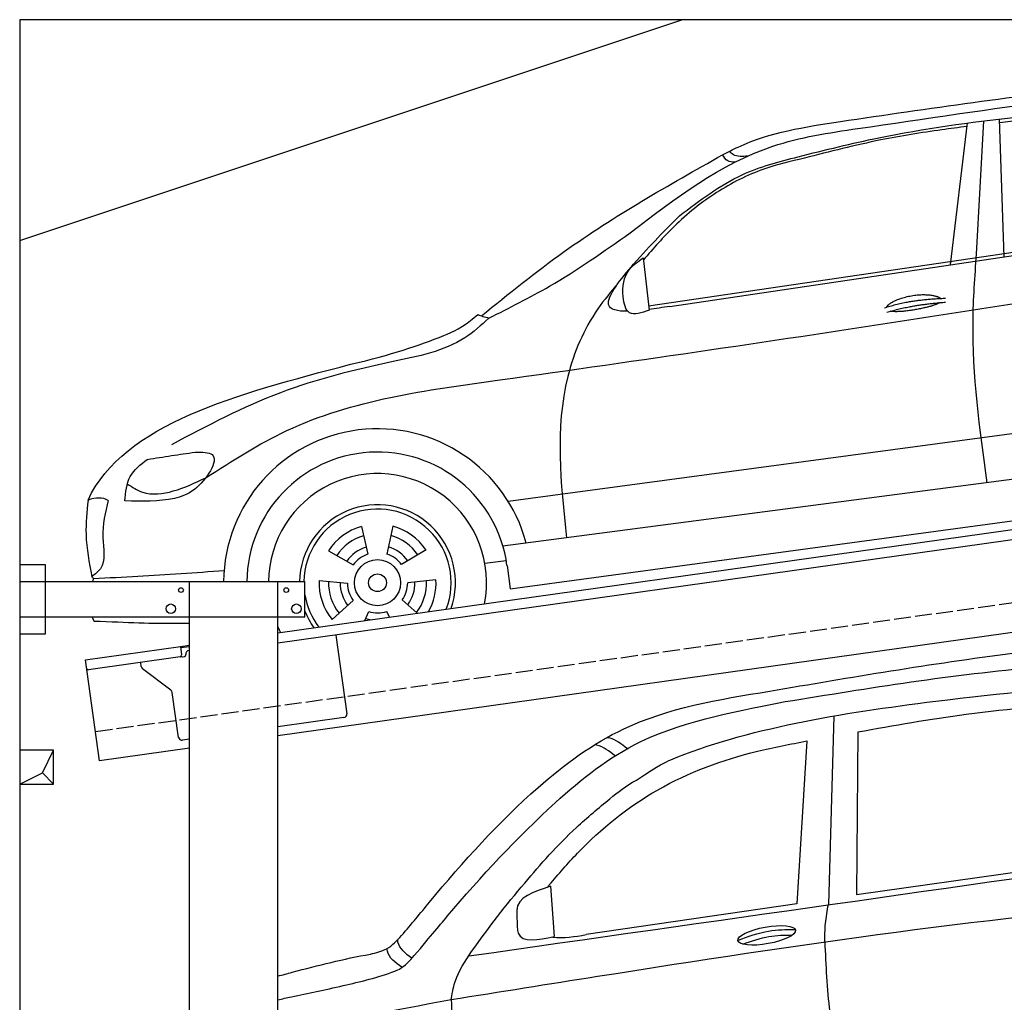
# Model space of a CAD drawing. Extents: x 524 to 6324, y 265 to 5440.
# Tile 2 of 3: x 524 to 3424, y 2548 to 5440. Entities that reach past the tile are written whole.
import ezdxf

# ---------------------------------------------------------------- set-up
doc = ezdxf.new("R2010")
doc.units = 0
doc.header["$LTSCALE"] = 10
doc.header["$MEASUREMENT"] = 0
doc.linetypes.add('GEN3', pattern=[6.25, 5, -1.25])
doc.layers.get('0').update_dxf_attribs({"linetype": 'CONTINUOUS'})
for name, color, linetype in [('3', 6, 'GEN3'), ('BREAKTHROUGH', 1, 'CONTINUOUS'), ('CAR', 1, 'CONTINUOUS')]:
    doc.layers.add(name, color=color, linetype=linetype)
doc.layers.add('AM_0', color=7, linetype='CONTINUOUS', lineweight=30)

# ---------------------------------------------------------------- blocks, each defined once
blk = doc.blocks.new('Car_K')
at = {"layer": 'CAR'}
for p, q in [((5285.1, 2846.6), (5334.8, 3263.8)), ((5361.4, 2878), (5383.3, 3270)), ((5442.5, 2870), (5429.2, 3275.3)), ((4395.3, 2725.6), (6371, 3016)), ((4457.7, 2723.8), (6379.4, 3009)), ((4379.1, 2866.5), (4396.7, 2713.3)), ((3981.4, 2150.9), (5902.5, 2408.8)), ((5954.6, 2278.4), (3966.6, 2017.9)), ((3987.9, 1892.3), (5969.5, 2160.9)), ((3549.7, 2076.4), (3568.1, 1994.6)), ((3641.8, 2077.1), (3624.8, 1995)), ((3452.6, 2004.6), (3525.4, 1963)), ((3740.1, 2007), (3667.9, 1964.2)), ((3913.1, 1968.5), (3976.3, 1975.6)), ((3978.5, 1961.3), (3987.9, 1892.3)), ((3424.8, 1916.8), (3508.3, 1908.9)), ((3769.3, 1919.6), (3685.9, 1910.4)), ((3463.1, 1802.2), (3525.1, 1858.6)), ((3714.2, 1820.9), (3669.9, 1859.8)), ((3559.9, 1799.2), (3571.3, 1825.7)), ((3631.9, 1809.3), (3624.3, 1826.1))]:
    blk.add_line(p, q, dxfattribs=at)
for radius in [67.9, 26.2]:
    blk.add_circle((3597.1, 1910.6), radius, dxfattribs=at)
for radius, start, end in [(453.2, 14.86, 179.5503), (384.7, 7.5734, 179.4702), (321.3, 348.8956, 179.3656), (229.5, 340.7371, 179.1121), (216.8, 338.9836, 179.0598), (172.4, 105.9643, 146.9655), (172.4, 33.9643, 74.9655), (144.5, 106.605, 146.3248), (144.5, 34.605, 74.3248), (110.3, 107.8341, 145.0957), (110.3, 35.8341, 73.0957), (88.8, 109.097, 143.8328), (88.8, 37.097, 71.8328), (172.4, 177.9643, 218.9655), (144.5, 178.605, 218.3248), (144.5, 322.605, 2.3248), (172.4, 330.4173, 2.9655), (110.3, 179.8341, 217.0957), (88.8, 181.097, 215.8328), (88.8, 325.097, 359.8328), (110.3, 323.8341, 1.0957), (216.8, 189.363, 217.0164), (229.5, 201.2851, 215.2629), (110.3, 251.8341, 260.346), (88.8, 253.097, 287.8328), (321.3, 203.8286, 207.1044)]:
    blk.add_arc((3597.1, 1910.6), radius, start, end, dxfattribs=at)
for points in [[(4960.4, 3268.4), (5748.6, 3373.1), (6565.3, 3342.1), (7001.7, 3128.2)], [(4341, 2940.3), (4761.1, 3195.4), (5012, 3247.5), (5597.3, 3332.3)], [(4486.6, 2990.7), (4671.5, 3111.4), (4835.8, 3164.4), (5073.4, 3220), (5478.3, 3280.6), (5845.3, 3309)], [(4613.5, 3170.2), (4659.2, 3193.1), (4960.4, 3268.4)], [(3903, 2696.1), (4146.8, 2885.1), (4613.5, 3170.2)], [(4649.4, 3148.3), (4628.6, 3152.5), (4613.5, 3170.2)], [(4687.2, 3166.4), (4645.3, 3170.5), (4633.1, 3180.6)], [(4854.3, 3160.3), (4734.7, 3127.8), (4595.7, 3058.9), (4471, 2959.6), (4379.8, 2860.3)], [(3925.1, 2689.5), (4103.6, 2783.3), (4341, 2940.3)], [(3091.3, 2219.7), (3330.1, 2358.5), (3957.2, 2507.7), (6400, 2878.8)], [(5392.7, 2204.8), (5351.1, 2680.1), (5361.4, 2878)], [(4396.7, 2713.3), (4339.5, 2705.2), (4320.6, 2752), (4338.5, 2831.7), (4379.1, 2866.5)], [(4306.1, 2792.5), (4245.7, 2716.3), (4157.7, 2518), (4154, 2042.4)], [(3893.1, 2699.9), (3907.7, 2694.5), (3925.3, 2689.7)], [(3925.1, 2689.5), (3854, 2631.3), (3642.8, 2561.4), (3311.2, 2469.9), (2990.2, 2316.7)], [(3059.7, 2295), (3110.1, 2287.6), (3057.8, 2185.2), (2999, 2159), (2853.2, 2151.3)], [(2919.1, 2273.7), (2990.6, 2284.7), (3059.7, 2295)], [(2853.2, 2151.3), (2868.7, 2223.2), (2919.1, 2273.7)], [(2860.2, 2201.5), (2904.9, 2177.1), (2995.7, 2180.6), (3091.3, 2219.7)], [(2744.5, 2154.1), (2738.6, 2052.2), (2755.6, 1929)], [(2803.8, 2152.6), (2788.3, 2043.9), (2781, 1951.5), (2755.6, 1929)], [(3145.3, 1945.7), (2891.3, 1928.7), (2761, 1922.3)]]:
    blk.add_spline(points, degree=3, dxfattribs=at)
for points, degree, knots in [([(6069.6, 3280.7), (6038.8, 3288), (5942.4, 3308.2), (5768.6, 3294.5), (5586.9, 3281.8), (5471.6, 3269.2), (5429.6, 3264.6)], 3, [41.799079, 41.799079, 41.799079, 41.799079, 136.523198, 337.310325, 558.263041, 685.022454, 685.022454, 685.022454, 685.022454]), ([(5333.6, 3253.4), (5308.7, 3250.3), (5223.6, 3239.4), (5062.6, 3213.6), (4929, 3179.4), (4854.3, 3160.3)], 3, [96.627312, 96.627312, 96.627312, 96.627312, 171.985535, 353.964722, 585.294651, 585.294651, 585.294651, 585.294651]), ([(4334.6, 2709.5), (4303.1, 2709), (4246, 2721.6), (4373.6, 2878.3), (4444.9, 2949.2), (4486.6, 2990.7)], 3, [93.12531, 93.12531, 93.12531, 93.12531, 180.032421, 319.648401, 516.477642, 516.477642, 516.477642, 516.477642]), ([(5096.6, 2721.7), (5100.1, 2730), (5124.3, 2747.3), (5178.1, 2764.2), (5225, 2761.1), (5250, 2752.2), (5255.3, 2747.7), (5255.6, 2747.5)], 5, [0.0314681, 0.0314681, 0.0314681, 0.0314681, 0.0314681, 0.0314681, 0.300106, 0.500106, 0.5095952, 0.5095952, 0.5095952, 0.5095952, 0.5095952, 0.5095952]), ([(5252.3, 2734.9), (5248.8, 2732.7), (5232.1, 2724.4), (5198.9, 2715.8), (5152.6, 2708), (5121.2, 2707.1), (5107.9, 2709.7)], 5, [0.6133618, 0.6133618, 0.6133618, 0.6133618, 0.6133618, 0.6133618, 0.700106, 0.9252293, 0.9252293, 0.9252293, 0.9252293, 0.9252293, 0.9252293]), ([(3518, 2553.7), (3639.3, 2581.7), (3745, 2618.4), (3845.3, 2659.5), (3893, 2699.8)], 3, [0, 0, 0, 0, 247.321337, 334.292188, 334.292188, 334.292188, 334.292188]), ([(3043.2, 1790.9), (3031.6, 1790.6), (2945.8, 1788.9), (2860.9, 1793.2), (2762.4, 1796.9)], 3, [250.354392, 250.354392, 250.354392, 250.354392, 285.458466, 509.835857, 509.835857, 509.835857, 509.835857])]:
    blk.add_open_spline(points, degree=degree, knots=knots, dxfattribs=at)
for points, degree in [([(5090.7, 2719.8), (5164, 2744.5), (5270.4, 2748.1)], 2), ([(5097.2, 2706.5), (5169.3, 2728.8), (5269.6, 2736.4)], 2), ([(4457.7, 2723.8), (4436.9, 2720.6), (4416.2, 2717.4), (4396.5, 2714.9)], 3), ([(2744.5, 2154.1), (2850, 2378.9), (3184, 2466.3), (3518, 2553.7)], 3), ([(2803.8, 2152.6), (2787.9, 2162.9), (2767.7, 2161.4), (2744.5, 2154.1)], 3), ([(2761, 1922.3), (2759.2, 1924.6), (2757.3, 1926.8), (2755.6, 1929)], 3), ([(2757.6, 1914.2), (2758.7, 1916.9), (2759.9, 1919.6), (2761, 1922.3)], 3), ([(2762.4, 1796.9), (2760.8, 1801), (2759.2, 1805.1), (2757.7, 1809.2)], 3)]:
    blk.add_open_spline(points, degree=degree, dxfattribs=at)
blk = doc.blocks.new('CAR_EG')
at = {"layer": 'CAR'}
for p, q in [((33784.9, 2644.9), (33768.8, 2090.9)), ((33855.2, 2598.7), (33852.2, 2120.1)), ((33705.9, 2571.9), (33676, 2092.9)), ((33852.2, 2120.1), (34567.6, 2220.6)), ((32950.4, 2144.1), (32961.3, 1996.3)), ((33676, 2092.9), (33055.3, 2001.9)), ((32851.3, 2067.7), (32852.3, 2023.4))]:
    blk.add_line(p, q, dxfattribs=at)
blk.add_ellipse((33587.4, 1999.8), major_axis=(-85, -15.3), ratio=0.28676, dxfattribs=at)
for points, knots in [([(33596.2, 2718.6), (33833.8, 2759.2), (34248.6, 2830.2), (34671.7, 2869.7), (34851.8, 2870.2)], [0, 0, 0, 0, 724.09838, 1264.268143, 1264.268143, 1264.268143, 1264.268143]), ([(33641.3, 2687.7), (33888.6, 2727.9), (34289.4, 2793.1), (34696.2, 2808.8), (34851.8, 2807)], [0, 0, 0, 0, 750.99467, 1217.35525, 1217.35525, 1217.35525, 1217.35525]), ([(33203.6, 2456.4), (33274.2, 2503.5), (33505.2, 2604.9), (34003.4, 2687.4), (34469.5, 2730.1), (34567.3, 2738.8)], [0, 0, 0, 0, 57.768711, 889.406275, 1467.79431, 1467.79431, 1467.79431, 1467.79431]), ([(32511.9, 1999.5), (32540.7, 2032.1), (32664.8, 2185.7), (32868.8, 2412.1), (33192.2, 2651), (33443.2, 2694.1), (33596.2, 2718.6)], [50.344413, 50.344413, 50.344413, 50.344413, 177.37825, 645.222843, 958.928175, 1403.607995, 1403.607995, 1403.607995, 1403.607995]), ([(32539, 1928.3), (32594.1, 1993.3), (32717.5, 2142.3), (32922, 2364), (33233.9, 2614.9), (33520.5, 2663.7), (33641.3, 2687.7)], [50.344413, 50.344413, 50.344413, 50.344413, 177.37825, 645.222843, 958.928175, 1403.607995, 1403.607995, 1403.607995, 1403.607995]), ([(32657.7, 1810.8), (32662.7, 1837.8), (32671, 1881.3), (32747.8, 1998.5), (32864.2, 2144.7), (32997.2, 2295.2), (33118.4, 2396.8), (33172.1, 2440.2), (33203.6, 2456.4)], [0, 0, 0, 0, 49.530978, 151.975748, 416.614123, 642.731173, 769.0417, 862.873828, 862.873828, 862.873828, 862.873828]), ([(32657.7, 1810.8), (32801.3, 1833.7), (33529.6, 1949.8), (34261.4, 2059.7), (34851.8, 2102.1)], [0, 0, 0, 0, 436.512598, 2212.794207, 2212.794207, 2212.794207, 2212.794207]), ([(33517.4, 1974), (33542.6, 1983.3), (33589.9, 1999.4), (33639.9, 2000.6), (33663.2, 2000.9)], [14.4466, 14.4466, 14.4466, 14.4466, 94.349912, 163.782287, 163.782287, 163.782287, 163.782287]), ([(32147.1, 1879.7), (32161.4, 1883.6), (32253.2, 1908.3), (32340.9, 1930.5), (32419.9, 1944.5)], [480.055163, 480.055163, 480.055163, 480.055163, 524.621583, 765.993096, 765.993096, 765.993096, 765.993096]), ([(32147.1, 1810.2), (32160.6, 1813.1), (32224.9, 1826.6), (32326.6, 1848.2), (32457.9, 1879.4), (32514.8, 1903.7), (32539, 1928.3)], [490.628989, 490.628989, 490.628989, 490.628989, 533.213795, 695.201858, 838.866463, 874.591058, 874.591058, 874.591058, 874.591058])]:
    blk.add_open_spline(points, degree=3, knots=knots, dxfattribs=at)
for points in [[(33855.2, 2598.7), (34175.2, 2650.7), (34559.8, 2688)], [(33176.9, 2549.1), (33122, 2581.2), (33118.4, 2582)], [(32947, 2148.7), (33030.2, 2241.9), (33265.6, 2427.5), (33559.7, 2541.7), (33705.9, 2571.9)], [(33140.6, 2528.1), (33086.7, 2559.9), (33082.7, 2560.9)], [(32950.4, 2144.1), (32851.2, 2072.7), (32851.3, 2067.7)], [(33758.1, 1980.9), (33760.4, 2034.3), (33768.8, 2090.9)], [(32852.3, 2023.4), (32855.7, 2006.5), (32961.3, 1996.3)], [(33502.5, 1985.1), (33592.8, 2012.4), (33670.5, 2017.1)], [(32419.9, 1944.5), (32467.7, 1960.5), (32511.9, 1999.5)], [(32542.2, 1932.5), (32501.2, 1980.1), (32500.2, 1986.4)], [(33758.1, 1980.9), (33772.8, 1774.5), (33798, 1614.9)], [(32512.5, 1905.7), (32470.2, 1953.7), (32469.2, 1960)], [(32657.7, 1810.8), (32679.3, 1596.1), (32711.4, 1460.7)]]:
    blk.add_spline(points, degree=3, dxfattribs=at)
for points in [[(32710, 1939.3), (33423.9, 2040.7), (34137.9, 2142.1), (34851.8, 2243.5)], [(32947, 2148.7), (32945, 2146.1), (32942.9, 2143.6), (32940.9, 2141.1)], [(32957.3, 1994.6), (32988.8, 1990.5), (33022.1, 1996.2), (33055.3, 2001.9)], [(32147.1, 1692.4), (32311.6, 1747.3), (32484.7, 1779), (32657.7, 1810.8)]]:
    blk.add_open_spline(points, degree=3, dxfattribs=at)

msp = doc.modelspace()

# ---------------------------------------------------------------- linework, layer by layer
for p, q in [((5824.1, 5440), (524.1, 5440)), ((524.1, 5440), (524.1, 440)), ((524.1, 4790), (2474.1, 5440)), ((1284.1, 3635.2), (3762.9, 3983.6)), ((3770.1, 3954.3), (1284.1, 3604.9)), ((524.1, 3836.2), (599.1, 3836.2)), ((599.1, 3836.2), (599.1, 3631.2)), ((524.1, 3786.2), (1364.1, 3786.2)), ((1024.1, 2266.2), (1024.1, 3786.2)), ((1284.1, 446.2), (1284.1, 3786.2)), ((1364.1, 3681.2), (1364.1, 3786.2)), ((3988.8, 3712.4), (1284.1, 3332.2)), ((1364.1, 3681.2), (524.1, 3681.2)), ((599.1, 3631.2), (524.1, 3631.2)), ((1454.8, 3628.9), (1487.4, 3397.2)), ((997.6, 3594.9), (1024.1, 3598.6)), ((717.8, 3555.6), (997.6, 3594.9)), ((997.6, 3594.9), (1001.1, 3570.2)), ((1024.1, 3594.6), (998.2, 3591)), ((1013.6, 3570.9), (1013.5, 3571.9)), ((1022, 3583.2), (1024.1, 3583.5)), ((759.6, 3258.5), (717.8, 3555.6)), ((996.8, 3564.5), (727, 3526.6)), ((882.1, 3536.4), (880.5, 3548.2)), ((1004.4, 3564.6), (1009.3, 3565.3)), ((969.7, 3466.7), (886, 3529.8)), ((992.3, 3327.6), (973.6, 3460.1)), ((1478.9, 3385.9), (1284.1, 3358.5)), ((1024.1, 3321.9), (1003.5, 3319.1)), ((1024.1, 3295.7), (759.6, 3258.5))]:
    msp.add_line(p, q)
for centre, radius in [((999.1, 3761.2), 7), ((1309.1, 3761.2), 7), ((969.1, 3706.2), 14), ((1339.1, 3706.2), 14)]:
    msp.add_circle(centre, radius)
for centre, radius, start, end in [((996.1, 3569.5), 5, 278, 8), ((1008.6, 3570.2), 5, 278, 8), ((1023.4, 3573.3), 10, 98, 188), ((1003.7, 3569.5), 5, 221.2367, 278), ((726.3, 3531.5), 5, 188, 278), ((892, 3537.8), 10, 188, 233), ((963.7, 3458.7), 10, 8, 53), ((1477.5, 3395.8), 10, 278, 8), ((1002.2, 3329), 10, 188, 278)]:
    msp.add_arc(centre, radius, start, end)
at = {"layer": '3'}
msp.add_line((747.5, 3344.7), (5754.9, 4048.4), dxfattribs=at)
at = {"layer": 'BREAKTHROUGH'}
for p, q in [((591.5, 3223), (624.1, 3290)), ((524.1, 3190), (591.5, 3223)), ((591.2, 3222.8), (624.1, 3190))]:
    msp.add_line(p, q, dxfattribs=at)
msp.add_lwpolyline([(624.1, 3290), (524.1, 3290), (524.1, 3190), (624.1, 3190)], close=True, dxfattribs=at)

# ---------------------------------------------------------------- block references
at = {"layer": 'AM_0'}
msp.add_blockref('CAR_EG', (-30863, 745.1), dxfattribs=at)
at = {"layer": 'CAR'}
msp.add_blockref('Car_K', (-2019.1, 1872.2), dxfattribs=at)

doc.saveas('drawing.dxf')
